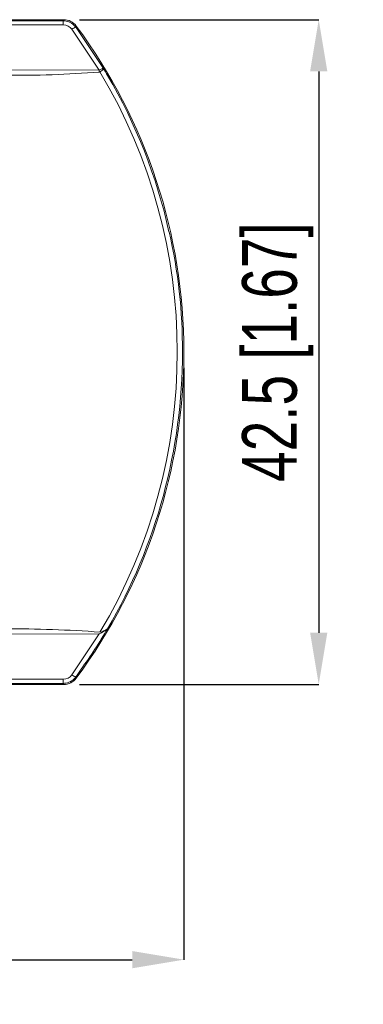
# Model space of a CAD drawing. Header units: millimetres. Extents: x 22 to 307, y 54 to 252.
# Tile 3 of 7: x 208 to 230, y 139 to 202. Entities that reach past the tile are written whole.
import ezdxf

# ---------------------------------------------------------------- set-up
doc = ezdxf.new("R2010")
doc.units = ezdxf.units.MM
doc.header["$PDSIZE"] = -1
doc.linetypes.add('SLD-Solido', pattern=[0])
doc.styles.add('SLDTEXTSTYLE0', font='TXT', dxfattribs={"width": 0.75})
doc.dimstyles.new('SLDDIMSTYLE1', dxfattribs={"dimtxt": 3.5, "dimasz": 3.302, "dimexe": 0, "dimexo": 1, "dimgap": 0.875, "dimtad": 1, "dimdec": 1, "dimrnd": 1e-09, "dimzin": 12, "dimdsep": 46, "dimtxsty": 'SLDTEXTSTYLE0', "dimcen": 0.09, "dimadec": 0, "dimazin": 3, "dimtfac": 1, "dimtdec": 1, "dimtmove": 0, "dimatfit": 0, "dimfxl": 1, "dimfrac": 2, "dimtolj": 1, "dimtzin": 12, "dimarcsym": 0})

# ---------------------------------------------------------------- blocks, each defined once
blk = doc.blocks.new('*D58')
at = {"color": 0, "lineweight": -2, "transparency": 16777216}
for p, q in [((36.198, 180.015), (36.198, 142.169)), ((218.798, 180.015), (218.798, 142.169)), ((39.5, 142.169), (215.496, 142.169))]:
    blk.add_line(p, q, dxfattribs=at)
at = {"color": 0, "transparency": 16777216}
for points in [[(39.5, 142.719), (39.5, 141.619), (36.198, 142.169)], [(215.496, 142.719), (215.496, 141.619), (218.798, 142.169)]]:
    blk.add_solid(points, dxfattribs=at)
at = {"layer": 'Defpoints', "color": 0, "transparency": 16777216}
for p in [(36.198, 181.015), (218.798, 181.015), (218.798, 142.169)]:
    blk.add_point(p, dxfattribs=at)
at = {"color": 0, "transparency": 16777216, "insert": (127.498, 144.794), "char_height": 3.5, "attachment_point": 5, "style": 'SLDTEXTSTYLE0'}
blk.add_mtext('\\A1;182.6 [7.19]', dxfattribs=at)
blk = doc.blocks.new('*D59')
at = {"color": 0, "lineweight": -2, "transparency": 16777216}
for p, q in [((212.111, 202.265), (227.426, 202.265)), ((227.426, 198.963), (227.426, 163.067)), ((212.111, 159.765), (227.426, 159.765))]:
    blk.add_line(p, q, dxfattribs=at)
at = {"color": 0, "transparency": 16777216}
for points in [[(226.875, 198.963), (227.976, 198.963), (227.426, 202.265)], [(226.875, 163.067), (227.976, 163.067), (227.426, 159.765)]]:
    blk.add_solid(points, dxfattribs=at)
at = {"layer": 'Defpoints', "color": 0, "transparency": 16777216}
for p in [(211.111, 202.265), (211.111, 159.765), (227.426, 159.765)]:
    blk.add_point(p, dxfattribs=at)
at = {"color": 0, "transparency": 16777216, "insert": (224.801, 181.015), "char_height": 3.5, "attachment_point": 5, "rotation": 90, "style": 'SLDTEXTSTYLE0'}
blk.add_mtext('\\A1;42.5 [1.67]', dxfattribs=at)

msp = doc.modelspace()

# ---------------------------------------------------------------- linework, layer by layer
at = {"color": 7, "linetype": 'SLD-Solido', "lineweight": 15}
for p, q in [((43.886, 202.265), (211.11, 202.265)), ((211.075, 202.196), (43.921, 202.196)), ((211.11, 202.265), (211.075, 202.196)), ((211.075, 202.196), (211.075, 201.936)), ((211.075, 201.936), (43.921, 201.936)), ((213.386, 199.034), (211.637, 201.651)), ((211.913, 201.861), (211.879, 201.791)), ((211.944, 201.693), (211.879, 201.791)), ((194.593, 199.081), (213.386, 199.034)), ((213.386, 198.918), (213.386, 199.034)), ((213.913, 198.701), (213.914, 198.7)), ((213.386, 162.997), (194.593, 162.95)), ((211.637, 160.38), (213.386, 162.997)), ((211.879, 160.24), (212.224, 160.736)), ((43.921, 160.095), (211.075, 160.095)), ((211.075, 160.095), (211.075, 159.834)), ((211.913, 160.17), (211.879, 160.24)), ((211.11, 159.765), (43.886, 159.765)), ((43.921, 159.834), (211.075, 159.834)), ((211.075, 159.834), (211.11, 159.765))]:
    msp.add_line(p, q, dxfattribs=at)
at = {"color": 8, "linetype": 'SLD-Solido', "lineweight": 15}
for p, q in [((211.879, 201.791), (211.756, 201.917)), ((213.646, 199.149), (211.944, 201.693)), ((211.757, 160.112), (211.879, 160.24))]:
    msp.add_line(p, q, dxfattribs=at)
at = {"color": 7, "linetype": 'SLD-Solido', "lineweight": 15, "flags": 128}
for points in [[(213.386, 198.918), (213.408, 198.923), (213.428, 198.933)], [(213.599, 199.047), (213.523, 198.993), (213.428, 198.933)], [(213.646, 199.149), (213.649, 199.143), (213.652, 199.137), (213.657, 199.125), (213.65, 199.096), (213.631, 199.074), (213.599, 199.047)]]:
    msp.add_lwpolyline(points, dxfattribs=at)
at = {"color": 7, "linetype": 'SLD-Solido', "lineweight": 15}
for centre, radius, start, end in [((211.103, 201.296), 0.9, 43.53529, 91.76948), ((211.111, 201.268), 0.997, 36.47427, 90.08056), ((211.075, 201.238), 0.697, 36.2704, 90.00527), ((212.103, 201.125), 0.702, 108.63787, 131.53607), ((183.798, 181.015), 35, 0.00002, 36.5547), ((214.54, 197.129), 2.227, 116.08618, 121.20985), ((183.467, 181.015), 34.909, 329.13537, 30.881), ((213.626, 199.044), 0.107, 79.34699, 127.54932), ((191.97, 185.953), 25.378, 30.15597, 31.33342), ((208.079, 266.974), 68.262, 269.38682, 274.45909), ((183.966, 181.144), 34.714, 12.57963, 30.37964), ((183.798, 181.015), 35, 323.4453, 359.99999), ((183.693, 181.012), 35.013, 329.66582, 0.0058), ((207.954, 92.234), 71.084, 85.57917, 90.48807), ((212.004, 165.779), 3.106, 296.41659, 307.90892), ((213.274, 164.079), 0.986, 279.27002, 310.36815), ((211.075, 160.792), 0.697, 269.99396, 323.73023), ((211.102, 160.745), 0.911, 268.30647, 316.02886), ((211.111, 160.762), 0.997, 269.92002, 323.52536), ((212.104, 160.906), 0.703, 228.4832, 251.3432)]:
    msp.add_arc(centre, radius, start, end, dxfattribs=at)
at = {"color": 8, "linetype": 'SLD-Solido', "lineweight": 15}
for centre, radius, start, end in [((186.012, 181.256), 32.695, 359.57781, 13.16848), ((187.275, 178.829), 30.819, 324.05168, 329.8057)]:
    msp.add_arc(centre, radius, start, end, dxfattribs=at)

# ---------------------------------------------------------------- dimensions: what is measured, and where the dimension line sits
dim = msp.add_linear_dim(base=(227.426, 159.765), p1=(211.111, 202.265), p2=(211.111, 159.765), angle=90, dimstyle='SLDDIMSTYLE1')
dim.commit()
dim.dimension.update_dxf_attribs({"geometry": '*D59', "text_midpoint": (224.801, 181.015)})
dim = msp.add_linear_dim(base=(218.798, 142.169), p1=(36.198, 181.015), p2=(218.798, 181.015), dimstyle='SLDDIMSTYLE1')
dim.commit()
dim.dimension.update_dxf_attribs({"geometry": '*D58', "text_midpoint": (127.498, 144.794)})

doc.saveas('drawing.dxf')
